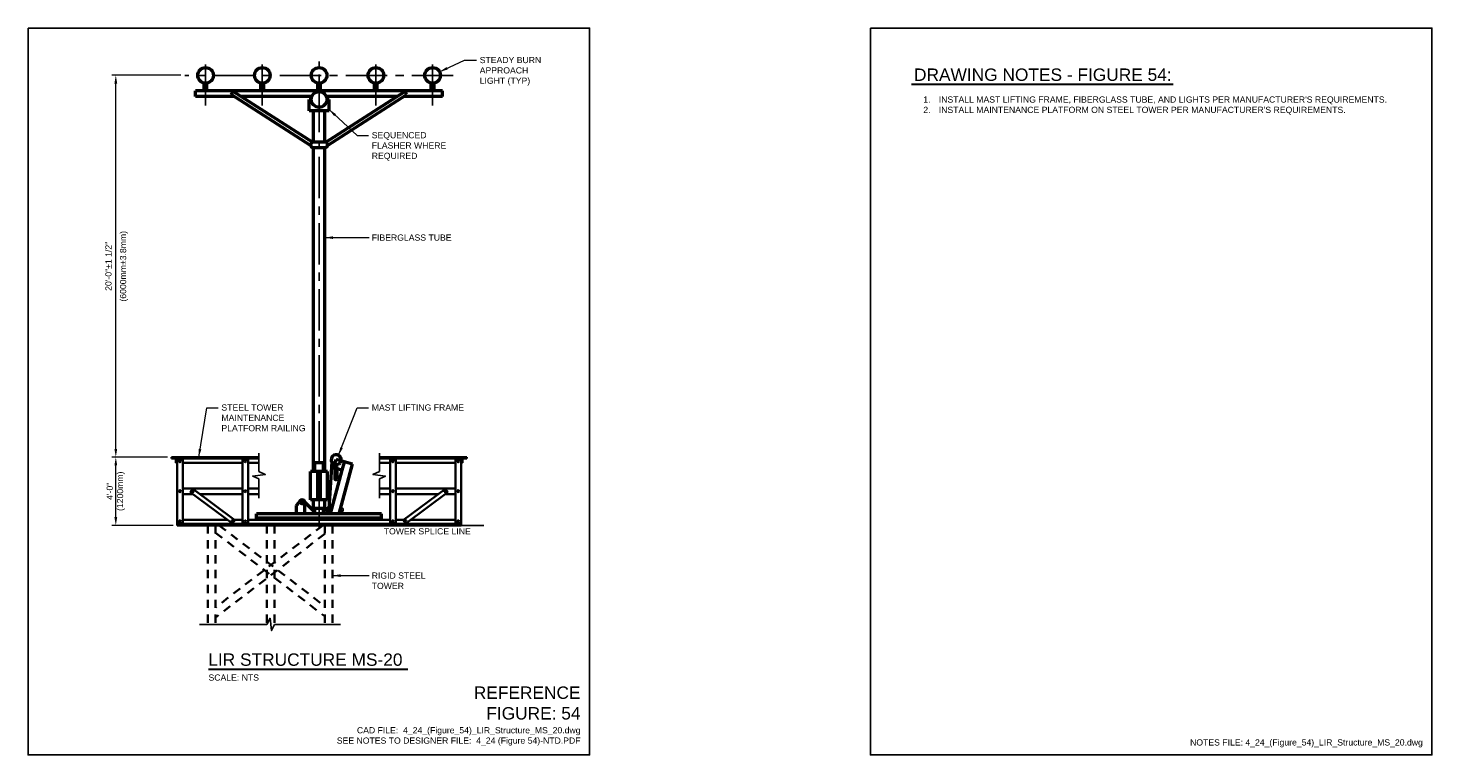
# Model space of a CAD drawing. Header units: inches. Extents: x 0 to 21.3, y 0 to 11.
import ezdxf
from ezdxf.enums import TextEntityAlignment as Align

# ---------------------------------------------------------------- set-up
doc = ezdxf.new("R2010")
doc.units = ezdxf.units.IN
doc.header["$LTSCALE"] = 0.5
doc.header["$MEASUREMENT"] = 0
doc.header["$PDSIZE"] = 2
for name, pattern in [('CENTER', [2, 1.25, -0.25, 0.25, -0.25]), ('DASHED2', [0.375, 0.25, -0.125]), ('HIDDEN', [0.375, 0.25, -0.125])]:
    doc.linetypes.add(name, pattern=pattern)
doc.layers.get('0').update_dxf_attribs({"linetype": 'CONTINUOUS', "lineweight": 35})
doc.layers.get('DEFPOINTS').update_dxf_attribs({"linetype": 'CONTINUOUS', "lineweight": 35})
for name, color, linetype, lineweight in [('E-AFLD-LITE-APPR', 203, 'CONTINUOUS', 50), ('G-ANNO-RDME', 5, 'CONTINUOUS', 18), ('S-BRCG-DIA~', 161, 'CONTINUOUS', 35), ('S-BRCG-HORZ', 161, 'CONTINUOUS', 35), ('S-BRCG-VERT', 144, 'CONTINUOUS', 35), ('S-DECK-FLOR', 101, 'CONTINUOUS', 25)]:
    doc.layers.add(name, color=color, linetype=linetype, lineweight=lineweight)
for name, color, linetype in [('G-ANNO-DIMS', 7, 'CONTINUOUS'), ('G-ANNO-SYMB', 6, 'CONTINUOUS'), ('G-ANNO-TEXT', 7, 'CONTINUOUS'), ('G-ANNO-TTLB', 7, 'CONTINUOUS')]:
    doc.layers.add(name, color=color, linetype=linetype)
doc.styles.add('00-E-TITLE-1_1', font='arial.ttf', dxfattribs={"height": 0.1875})
doc.styles.add('01-E-BLDG-1_1', font='arial.ttf', dxfattribs={"height": 0.09375})
doc.styles.add('Arial', font='arial.ttf')
doc.dimstyles.new('01-E-BLDG-1_1', dxfattribs={"dimtxt": 0.09375, "dimasz": 0.125, "dimexe": 0.0625, "dimexo": 0.0625, "dimgap": 0.0625, "dimtad": 1, "dimdec": 4, "dimzin": 3, "dimdsep": 46, "dimlunit": 4, "dimtxsty": '01-E-BLDG-1_1', "dimcen": 0.0625, "dimclrd": 1, "dimclre": 1, "dimclrt": 256, "dimazin": 0, "dimtfac": 1, "dimtdec": 4, "dimtmove": 1, "dimatfit": 3, "dimfxl": 1, "dimfrac": 2, "dimtolj": 1, "dimtzin": 3, "dimlwd": 0, "dimlwe": 0, "dimarcsym": 0})

# ---------------------------------------------------------------- blocks, each defined once
blk = doc.blocks.new('BREAK')
at = {"color": 0, "linetype": 'Continuous', "flags": 128}
blk.add_lwpolyline([(0, 0), (0.046625, 0.097375), (0.069125, -0.090125), (0.112375, 0)], dxfattribs=at)
blk = doc.blocks.new('*D2')
at = {"layer": 'DEFPOINTS', "color": 0, "transparency": 16777216}
for p in [(1.328, 10.285), (2.375, 10.285), (2.171, 4.506)]:
    blk.add_point(p, dxfattribs=at)
at = {"layer": 'G-ANNO-DIMS', "color": 1, "lineweight": 0, "transparency": 16777216}
for p, q in [((2.312, 10.285), (1.266, 10.285)), ((1.328, 4.631), (1.328, 10.16)), ((2.108, 4.506), (1.266, 4.506))]:
    blk.add_line(p, q, dxfattribs=at)
at = {"layer": 'G-ANNO-DIMS', "color": 1, "transparency": 16777216}
for points in [[(1.307, 10.16), (1.349, 10.16), (1.328, 10.285)], [(1.307, 4.631), (1.349, 4.631), (1.328, 4.506)]]:
    blk.add_solid(points, dxfattribs=at)
at = {"layer": 'G-ANNO-DIMS', "transparency": 16777216, "char_height": 0.09375, "attachment_point": 5, "rotation": 90, "style": '01-E-BLDG-1_1'}
for s, insert in [('\\A1;(6000mm%%P3.8mm)', (1.452, 7.395)), ('\\A1;20\'-0"%%P1 1/2"', (1.217, 7.395))]:
    blk.add_mtext(s, dxfattribs=dict(at, insert=insert))
blk = doc.blocks.new('*D3')
at = {"layer": 'DEFPOINTS', "color": 0, "transparency": 16777216}
for p in [(1.328, 4.506), (2.171, 4.506), (2.257, 3.474)]:
    blk.add_point(p, dxfattribs=at)
at = {"layer": 'G-ANNO-DIMS', "color": 1, "lineweight": 0, "transparency": 16777216}
for p, q in [((2.108, 4.506), (1.266, 4.506)), ((1.328, 3.599), (1.328, 4.381)), ((2.194, 3.474), (1.266, 3.474))]:
    blk.add_line(p, q, dxfattribs=at)
at = {"layer": 'G-ANNO-DIMS', "color": 1, "transparency": 16777216}
for points in [[(1.307, 4.381), (1.349, 4.381), (1.328, 4.506)], [(1.307, 3.599), (1.349, 3.599), (1.328, 3.474)]]:
    blk.add_solid(points, dxfattribs=at)
at = {"layer": 'G-ANNO-DIMS', "transparency": 16777216, "insert": (1.328, 3.99), "char_height": 0.0938, "attachment_point": 5, "rotation": 90, "style": '01-E-BLDG-1_1'}
blk.add_mtext('\\A1;4\'-0"\\P(1200mm)', dxfattribs=at)

msp = doc.modelspace()

# ---------------------------------------------------------------- linework, layer by layer
at = {"layer": 'E-AFLD-LITE-APPR'}
for p, q in [((6.27448, 10.04814), (2.53585, 10.04814)), ((2.53585, 9.9622), (2.53585, 10.04814)), ((2.66579, 10.04814), (2.66579, 10.1682)), ((2.70704, 10.04814), (2.70704, 10.1682)), ((3.07596, 9.99323), (3.10563, 10.03954)), ((4.27705, 9.22352), (3.07596, 9.99323)), ((4.30367, 9.27179), (3.10563, 10.03954)), ((3.52517, 10.04814), (3.52517, 10.1682)), ((3.56642, 10.04814), (3.56642, 10.1682)), ((4.38454, 10.04814), (4.38454, 10.1682)), ((4.42579, 10.04814), (4.42579, 10.1682)), ((4.50666, 9.27179), (5.7047, 10.03954)), ((4.53328, 9.22352), (5.73438, 9.99323)), ((5.24392, 10.04814), (5.24392, 10.1682)), ((5.24392, 10.04814), (5.24392, 10.1682)), ((5.28517, 10.04814), (5.28517, 10.1682)), ((5.28517, 10.04814), (5.28517, 10.1682)), ((5.73438, 9.99323), (5.7047, 10.03954)), ((6.10329, 10.04814), (6.10329, 10.1682)), ((6.10329, 10.04814), (6.10329, 10.1682)), ((6.14454, 10.04814), (6.14454, 10.1682)), ((6.14454, 10.04814), (6.14454, 10.1682)), ((6.27448, 9.9622), (6.27448, 10.04814)), ((3.12438, 9.9622), (2.53585, 9.9622)), ((4.29487, 9.9622), (3.22631, 9.9622)), ((4.28692, 9.91958), (4.2546, 9.91958)), ((4.2546, 9.7477), (4.2546, 9.91958)), ((5.58402, 9.9622), (4.51547, 9.9622)), ((4.55573, 9.91958), (4.52342, 9.91958)), ((4.55573, 9.7477), (4.55573, 9.91958)), ((6.27448, 9.9622), (5.68596, 9.9622)), ((4.55573, 9.7477), (4.2546, 9.7477)), ((4.31923, 9.2747), (4.31923, 9.7477)), ((4.4911, 9.2747), (4.4911, 9.7477)), ((4.4911, 9.2747), (4.31923, 9.2747)), ((4.31923, 4.29033), (4.31923, 9.18876)), ((4.4911, 9.18876), (4.31923, 9.18876)), ((4.4911, 4.29033), (4.4911, 9.18876)), ((4.63013, 4.34367), (4.66359, 4.46851)), ((4.91328, 4.40161), (4.66359, 4.46851)), ((4.53442, 4.29033), (4.27592, 4.29033)), ((4.27592, 3.86064), (4.27592, 4.29033)), ((4.38454, 3.86064), (4.38454, 4.29033)), ((4.42579, 3.86064), (4.42579, 4.29033)), ((4.53442, 3.86064), (4.53442, 4.29033)), ((4.59577, 4.4331), (4.55249, 3.72864)), ((4.57704, 3.64614), (4.75498, 4.31021)), ((4.64185, 4.34053), (4.63013, 4.34367)), ((4.64185, 4.35987), (4.64185, 4.17828)), ((4.67444, 4.35987), (4.67444, 4.17828)), ((4.75498, 4.31021), (4.67444, 4.33179)), ((4.71085, 3.64614), (4.91328, 4.40161)), ((4.34054, 3.67589), (4.1897, 3.82673)), ((4.53442, 3.86064), (4.27592, 3.86064)), ((4.31923, 3.73139), (4.31923, 3.86064)), ((4.4911, 3.73139), (4.4911, 3.86064)), ((5.35048, 3.64614), (3.45985, 3.64614)), ((3.45985, 3.5602), (3.45985, 3.64614)), ((4.06142, 3.77436), (4.10473, 3.81767)), ((4.06142, 3.64614), (4.06142, 3.77436)), ((4.19067, 3.64614), (4.19067, 3.81767)), ((4.4911, 3.73139), (4.31923, 3.73139)), ((4.34054, 3.64614), (4.34054, 3.73139)), ((4.46979, 3.64614), (4.46979, 3.73139)), ((4.59915, 3.72864), (4.53304, 3.72864)), ((4.58809, 3.68739), (4.53304, 3.68739)), ((4.74112, 3.68739), (4.7219, 3.68739)), ((4.74112, 3.72864), (4.73296, 3.72864)), ((5.35048, 3.5602), (5.35048, 3.64614)), ((5.35048, 3.5822), (3.45985, 3.5822))]:
    msp.add_line(p, q, dxfattribs=at)
at = {"layer": 'E-AFLD-LITE-APPR', "linetype": 'HIDDEN'}
for p, q in [((4.34054, 4.29033), (4.34054, 4.41958)), ((4.46979, 4.41958), (4.34054, 4.41958)), ((4.46979, 4.29033), (4.46979, 4.41958)), ((4.75498, 4.31021), (4.78843, 4.43506))]:
    msp.add_line(p, q, dxfattribs=at)
at = {"layer": 'E-AFLD-LITE-APPR'}
for centre, radius in [((2.68642, 10.28464), 0.11825), ((3.54579, 10.28464), 0.11825), ((4.40517, 10.28464), 0.11825), ((5.26454, 10.28464), 0.11825), ((5.26454, 10.28464), 0.11825), ((6.12392, 10.28464), 0.11825), ((6.12392, 10.28464), 0.11825), ((4.40517, 9.91958), 0.11825), ((4.65815, 4.35987), 0.01629), ((4.65815, 4.17828), 0.01629), ((4.1477, 3.81767), 0.01837), ((4.53304, 3.70801), 0.0079)]:
    msp.add_circle(centre, radius, dxfattribs=at)
for centre, radius, start, end in [((4.31923, 9.23173), 0.04297, 90, 270), ((4.4911, 9.23173), 0.04297, 270, 90), ((4.66359, 4.46851), 0.07563, 345, 255), ((4.1477, 3.81767), 0.04297, 0, 180), ((4.53304, 3.70801), 0.02062, 90, 270), ((4.74112, 3.70801), 0.02062, 270, 90)]:
    msp.add_arc(centre, radius, start, end, dxfattribs=at)
at = {"layer": 'E-AFLD-LITE-APPR', "linetype": 'HIDDEN'}
msp.add_arc((4.66359, 4.46851), 0.07563, 255, 345, dxfattribs=at)
at = {"layer": 'G-ANNO-DIMS', "linetype": 'CENTER'}
for p, q in [((2.68642, 9.82633), (2.68642, 10.49295)), ((3.54579, 9.82633), (3.54579, 10.49295)), ((4.40517, 3.4245), (4.40517, 10.49295)), ((5.26454, 9.82633), (5.26454, 10.49295)), ((6.12392, 9.82633), (6.12392, 10.49295)), ((6.43556, 10.28464), (2.37477, 10.28464))]:
    msp.add_line(p, q, dxfattribs=at)
at = {"layer": 'G-ANNO-SYMB'}
for p, q in [((3.49199, 4.56801), (3.49199, 4.28876)), ((5.31834, 4.56801), (5.31834, 4.28876)), ((3.49199, 4.17638), (3.49199, 3.88442)), ((5.31834, 4.17638), (5.31834, 3.88442)), ((2.59696, 1.97168), (3.61635, 1.97168)), ((3.72873, 1.97168), (4.73128, 1.97168))]:
    msp.add_line(p, q, dxfattribs=at)
at = {"layer": 'G-ANNO-TEXT', "linetype": 'Continuous', "lineweight": 30}
for p, q in [((13.3713, 10.14903), (17.335, 10.14903)), ((2.73178, 1.29667), (5.74637, 1.29667))]:
    msp.add_line(p, q, dxfattribs=at)
at = {"layer": 'G-ANNO-TTLB'}
for points in [[(0, 11), (8.5, 11), (8.5, 0), (0, 0)], [(12.75, 11), (21.25, 11), (21.25, 0), (12.75, 0)]]:
    msp.add_lwpolyline(points, close=True, dxfattribs=at)
at = {"layer": 'S-BRCG-DIA~'}
for p, q in [((2.45514, 3.97448), (2.49362, 4.0264)), ((2.45514, 3.97448), (3.09372, 3.50135)), ((2.49362, 4.0264), (3.13219, 3.55327)), ((6.31672, 4.0264), (5.67814, 3.55327)), ((6.35519, 3.97448), (5.71662, 3.50135)), ((6.35519, 3.97448), (6.31672, 4.0264)), ((3.09372, 3.50135), (3.13219, 3.55327)), ((5.71662, 3.50135), (5.67814, 3.55327))]:
    msp.add_line(p, q, dxfattribs=at)
at = {"layer": 'S-BRCG-DIA~', "linetype": 'DASHED2'}
for p, q in [((4.4597, 3.47426), (2.83932, 2.23347)), ((2.89364, 3.47426), (4.49045, 2.25152)), ((2.83779, 3.36347), (4.49045, 2.09796)), ((4.49045, 3.34425), (2.83779, 2.07874))]:
    msp.add_line(p, q, dxfattribs=at)
at = {"layer": 'S-BRCG-DIA~'}
for centre in [(2.49472, 3.98941), (6.31561, 3.98941), (3.09593, 3.53879), (5.7144, 3.53879)]:
    msp.add_circle(centre, 0.01375, dxfattribs=at)
at = {"layer": 'S-BRCG-HORZ'}
for p, q in [((2.17079, 4.48489), (2.17079, 4.50551)), ((2.25673, 4.50551), (2.17079, 4.50551)), ((2.2361, 4.48489), (2.17079, 4.48489)), ((2.2361, 4.41958), (2.2361, 4.48489)), ((3.49199, 4.50551), (2.25673, 4.50551)), ((2.25673, 4.41958), (2.25673, 4.50551)), ((3.49199, 4.48489), (2.25673, 4.48489)), ((5.31834, 4.50551), (6.63954, 4.50551)), ((5.31834, 4.48489), (6.5536, 4.48489)), ((6.5536, 4.41958), (6.5536, 4.50551)), ((6.57423, 4.48489), (6.63954, 4.48489)), ((6.57423, 4.41958), (6.57423, 4.48489)), ((6.63954, 4.48489), (6.63954, 4.50551)), ((2.25673, 4.41958), (2.2361, 4.41958)), ((3.24467, 4.41958), (2.34267, 4.41958)), ((3.49199, 4.41958), (3.3306, 4.41958)), ((5.31834, 4.41958), (5.47973, 4.41958)), ((5.56567, 4.41958), (6.46767, 4.41958)), ((6.5536, 4.41958), (6.57423, 4.41958)), ((2.34267, 4.03286), (3.24467, 4.03286)), ((2.34267, 3.94692), (2.49234, 3.94692)), ((2.60089, 3.94692), (3.24467, 3.94692)), ((3.3306, 4.03286), (3.49199, 4.03286)), ((3.3306, 3.94692), (3.49199, 3.94692)), ((5.47973, 4.03286), (5.31834, 4.03286)), ((5.47973, 3.94692), (5.31834, 3.94692)), ((6.46767, 4.03286), (5.56567, 4.03286)), ((6.20944, 3.94692), (5.56567, 3.94692)), ((6.46767, 3.94692), (6.318, 3.94692)), ((2.25673, 3.47426), (2.25673, 3.51551)), ((6.5536, 3.49489), (2.25673, 3.49489)), ((6.5536, 3.47426), (2.25673, 3.47426)), ((3.01428, 3.5602), (2.34267, 3.5602)), ((3.24467, 3.5602), (3.12284, 3.5602)), ((5.47973, 3.5602), (3.3306, 3.5602)), ((5.56567, 3.5602), (5.6875, 3.5602)), ((5.79605, 3.5602), (6.46767, 3.5602)), ((6.5536, 3.47426), (6.5536, 3.51551))]:
    msp.add_line(p, q, dxfattribs=at)
at = {"layer": 'S-BRCG-VERT'}
for p, q in [((2.25673, 3.51551), (2.25673, 4.46426)), ((2.34267, 4.46426), (2.25673, 4.46426)), ((2.34267, 3.51551), (2.34267, 4.46426)), ((3.24467, 3.51551), (3.24467, 4.46426)), ((3.3306, 4.46426), (3.24467, 4.46426)), ((3.3306, 3.51551), (3.3306, 4.46426)), ((5.47973, 3.51551), (5.47973, 4.46426)), ((5.47973, 4.46426), (5.56567, 4.46426)), ((5.56567, 3.51551), (5.56567, 4.46426)), ((6.46767, 3.51551), (6.46767, 4.46426)), ((6.46767, 4.46426), (6.5536, 4.46426)), ((6.5536, 3.51551), (6.5536, 4.46426)), ((2.34267, 3.51551), (2.25673, 3.51551)), ((3.3306, 3.51551), (3.24467, 3.51551)), ((5.47973, 3.51551), (5.56567, 3.51551)), ((6.46767, 3.51551), (6.5536, 3.51551))]:
    msp.add_line(p, q, dxfattribs=at)
at = {"layer": 'S-BRCG-VERT', "linetype": 'DASHED2'}
for p, q in [((2.72196, 3.47426), (2.72196, 1.97168)), ((2.83779, 3.47426), (2.83779, 1.97168)), ((3.61414, 3.47426), (3.61414, 1.97168)), ((3.72997, 3.47426), (3.72997, 1.97168)), ((4.49045, 3.47426), (4.49045, 1.97168)), ((4.60628, 3.47426), (4.60628, 1.97168))]:
    msp.add_line(p, q, dxfattribs=at)
at = {"layer": 'S-BRCG-VERT'}
for centre in [(2.29798, 4.44364), (3.2889, 4.44364), (5.52143, 4.44364), (6.51235, 4.44364), (2.29798, 3.99068), (3.2889, 3.99068), (5.52143, 3.99068), (6.51235, 3.99068), (2.29798, 3.53614), (3.2889, 3.53614), (5.52143, 3.53614), (6.51235, 3.53614)]:
    msp.add_circle(centre, 0.01375, dxfattribs=at)
at = {"layer": 'S-DECK-FLOR'}
msp.add_line((6.5536, 3.47426), (6.89735, 3.47426), dxfattribs=at)

# ---------------------------------------------------------------- block references
at = {"layer": 'G-ANNO-SYMB', "rotation": 270}
msp.add_blockref('BREAK', (3.49199, 4.28876), dxfattribs=at)
at = {"layer": 'G-ANNO-SYMB', "xscale": -1, "rotation": 90}
msp.add_blockref('BREAK', (5.31834, 4.28876), dxfattribs=at)
at = {"layer": 'G-ANNO-SYMB'}
msp.add_blockref('BREAK', (3.61635, 1.97168), dxfattribs=at)

# ---------------------------------------------------------------- texts
at = {"layer": 'G-ANNO-RDME', "attachment_point": 9, "rotation": 0}
for s, insert, char_height, width, style in [('REFERENCE FIGURE: 54', (8.36242, 0.53308), 0.1875, 1.660137, '00-E-TITLE-1_1'), ('CAD FILE:  4_24_(Figure_54)_LIR_Structure_MS_20.dwg\\PSEE NOTES TO DESIGNER FILE:  4_24 (Figure 54)-NTD.PDF', (8.36242, 0.14175), 0.09375, 4.6000344, '01-E-BLDG-1_1')]:
    msp.add_mtext(s, dxfattribs=dict(at, insert=insert, char_height=char_height, width=width, style=style))
at = {"layer": 'G-ANNO-RDME', "insert": (21.11242, 0.11416), "char_height": 0.09375, "width": 7.0264495, "attachment_point": 9, "style": '01-E-BLDG-1_1'}
msp.add_mtext('NOTES FILE: 4_24_(Figure_54)_LIR_Structure_MS_20.dwg', dxfattribs=at)
at = {"layer": 'G-ANNO-TEXT'}
for s, style, p in [('DRAWING NOTES - FIGURE 54:', '00-E-TITLE-1_1', (13.41045, 10.1447)), ('LIR STRUCTURE MS-20', 'Arial', (2.72795, 1.29234))]:
    msp.add_text(s, height=0.1875, dxfattribs=dict(at, style=style)).set_placement(p, align=Align.BOTTOM_LEFT)
at = {"layer": 'G-ANNO-TEXT', "style": '01-E-BLDG-1_1'}
msp.add_text('SCALE: NTS', height=0.09375, dxfattribs=at).set_placement((2.73122, 1.21768), align=Align.TOP_LEFT)
at = {"layer": 'G-ANNO-TEXT', "char_height": 0.09375, "attachment_point": 1, "rotation": 360, "style": '01-E-BLDG-1_1'}
for s, insert, width in [('\\A1;STEADY BURN APPROACH LIGHT (TYP)', (6.83626, 10.56324), 0.9815066), ('\\A1;SEQUENCED FLASHER WHERE REQUIRED', (5.20205, 9.42597), 1.1816515), ('FIBERGLASS TUBE', (5.20205, 7.87629), 1.2054539), ('\\A1;STEEL TOWER MAINTENANCE PLATFORM RAILING', (2.92649, 5.3046), 1.4009612), ('\\A1;MAST LIFTING FRAME', (5.20205, 5.3046), 1.4009612), ('TOWER SPLICE LINE', (5.38388, 3.43132), 1.3502746), ('RIGID STEEL TOWER', (5.20205, 2.7612), 0.9582088)]:
    msp.add_mtext(s, dxfattribs=dict(at, insert=insert, width=width))
at = {"layer": 'G-ANNO-TEXT', "insert": (13.41045, 9.96565), "char_height": 0.09375, "width": 7.4237884, "attachment_point": 1, "style": '01-E-BLDG-1_1'}
msp.add_mtext("\\pi-0.23438,l0.375;1.^IINSTALL MAST LIFTING FRAME, FIBERGLASS TUBE, AND LIGHTS PER MANUFACTURER'S REQUIREMENTS.\\P2.^IINSTALL MAINTENANCE PLATFORM ON STEEL TOWER PER MANUFACTURER'S REQUIREMENTS.{\\H1.8226x; }", dxfattribs=at)

# ---------------------------------------------------------------- dimensions: what is measured, and where the dimension line sits
at = {"layer": 'G-ANNO-DIMS'}
dim = msp.add_linear_dim(base=(1.32817, 10.28464), p1=(2.17079, 4.50551), p2=(2.37477, 10.28464), angle=90, text='20\'-0"%%P1 1/2"\\X(6000mm%%P3.8mm)', dimstyle='01-E-BLDG-1_1', dxfattribs=at)
dim.commit()
dim.dimension.update_dxf_attribs({"geometry": '*D2', "text_midpoint": (1.32817, 7.39508)})
dim = msp.add_linear_dim(base=(1.32817, 4.50551), p1=(2.25673, 3.47426), p2=(2.17079, 4.50551), angle=90, text='4\'-0"\\X(1200mm)', dimstyle='01-E-BLDG-1_1', dxfattribs=at)
dim.commit()
dim.dimension.update_dxf_attribs({"geometry": '*D3', "text_midpoint": (1.32817, 3.98989), "dimtype": 160})

# ---------------------------------------------------------------- leaders
at = {"layer": 'G-ANNO-TEXT'}
for points in [[(6.22923, 10.33842), (6.60365, 10.51204), (6.78626, 10.51204)], [(4.55573, 9.76706), (4.97908, 9.37477), (5.15205, 9.37477)], [(4.4911, 7.82864), (5.16262, 7.82864)], [(2.58317, 4.50551), (2.70352, 5.2534), (2.8765, 5.2534)], [(4.70057, 4.53448), (4.97908, 5.2534), (5.15205, 5.2534)], [(4.60628, 2.71355), (5.16262, 2.71355)]]:
    msp.add_leader(points, dimstyle='01-E-BLDG-1_1', dxfattribs=at)

doc.saveas('drawing.dxf')
